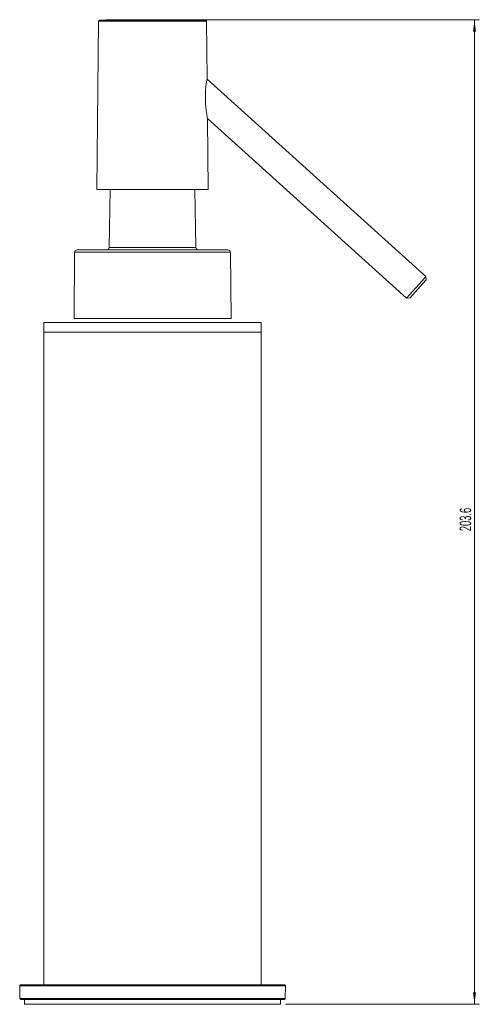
# Model space of a CAD drawing. Header units: millimetres. Extents: x -152 to 205, y 5 to 457.
# Tile 4 of 4: x 109 to 205, y 254 to 457. Entities that reach past the tile are written whole.
import ezdxf

# ---------------------------------------------------------------- set-up
doc = ezdxf.new("R2010")
doc.units = ezdxf.units.MM
doc.styles.add('SLDTEXTSTYLE0', font='TXT', dxfattribs={"width": 0.605})
doc.dimstyles.new('SLDDIMSTYLE1', dxfattribs={"dimtxt": 2.311487, "dimasz": 2.5, "dimexe": 0, "dimexo": 0.0625, "dimgap": 0.577872, "dimtad": 1, "dimtoh": 1, "dimdec": 1, "dimrnd": 1e-09, "dimzin": 12, "dimdsep": 46, "dimtxsty": 'SLDTEXTSTYLE0', "dimsah": 1, "dimcen": 0.09, "dimadec": 0, "dimazin": 0, "dimtfac": 1, "dimtofl": 0, "dimtmove": 0, "dimatfit": 3, "dimfxl": 1, "dimfrac": 2, "dimtolj": 1, "dimtzin": 12, "dimarcsym": 0})

# ---------------------------------------------------------------- blocks, each defined once
blk = doc.blocks.new('*D2')
at = {"color": 7, "linetype": 'Continuous', "lineweight": 0}
for p, q in [((137.98, 457.1), (204.61, 457.1)), ((203.61, 457.1), (203.61, 253.5)), ((164.48, 253.5), (204.61, 253.5))]:
    blk.add_line(p, q, dxfattribs=at)
for points in [[(203.61, 457.1), (203.3, 454.6), (203.92, 454.6)], [(203.61, 253.5), (203.92, 256), (203.3, 256)]]:
    blk.add_solid(points, dxfattribs=at)
at = {"color": 7, "linetype": 'Continuous', "lineweight": 0, "insert": (200.54, 351.34), "char_height": 2.381, "attachment_point": 1, "rotation": 90, "style": 'SLDTEXTSTYLE0'}
blk.add_mtext('203.6', dxfattribs=at)

msp = doc.modelspace()

# ---------------------------------------------------------------- linework, layer by layer
at = {"color": 7, "linetype": 'Continuous', "lineweight": 15}
for p, q in [((125.787, 456.826), (125.483, 422)), ((148.283, 444.907), (148.179, 456.826)), ((193.574, 403.997), (148.264, 444.794)), ((148.334, 436.657), (189.559, 399.538)), ((148.483, 422), (148.357, 436.502)), ((148.483, 422), (125.483, 422)), ((128.201, 422), (127.992, 409.991)), ((145.975, 409.991), (145.765, 422)), ((121.355, 409.5), (121.791, 409.5)), ((121.791, 409.5), (152.611, 409.5)), ((120.855, 409.004), (120.736, 395.3)), ((153.231, 395.3), (153.111, 409.004)), ((192.767, 403.101), (193.574, 403.997)), ((193.611, 403.291), (192.939, 402.544)), ((193.611, 403.291), (193.574, 403.997)), ((189.559, 399.538), (192.767, 403.101)), ((192.939, 402.544), (190.265, 399.575)), ((189.559, 399.538), (190.265, 399.575)), ((114.483, 394.5), (114.483, 392.5)), ((159.483, 394.5), (114.483, 394.5)), ((159.483, 392.5), (159.483, 394.5)), ((114.483, 392.5), (114.483, 257.5)), ((159.483, 392.5), (114.483, 392.5)), ((159.483, 257.5), (159.483, 392.5)), ((109.485, 257.298), (109.508, 254.698)), ((164.281, 257.5), (109.685, 257.5)), ((164.459, 254.698), (164.481, 257.298)), ((109.708, 254.5), (164.259, 254.5)), ((110.483, 254.5), (110.483, 253.5)), ((163.483, 253.5), (163.483, 254.5)), ((110.483, 253.5), (163.483, 253.5))]:
    msp.add_line(p, q, dxfattribs=at)
at = {"color": 8, "linetype": 'Continuous', "lineweight": 15}
for p, q in [((148.179, 456.826), (125.787, 456.826)), ((147.982, 457.024), (125.984, 457.024)), ((127.992, 409.991), (128.242, 409.991)), ((128.242, 409.991), (145.975, 409.991)), ((153.111, 409.004), (120.855, 409.004)), ((164.481, 257.298), (109.485, 257.298)), ((109.508, 254.698), (164.459, 254.698))]:
    msp.add_line(p, q, dxfattribs=at)
at = {"color": 142, "linetype": 'Continuous', "lineweight": 0, "true_color": 0x0080c0}
for p, q in [((120.736, 395.3), (121.189, 395.3)), ((121.189, 395.3), (153.231, 395.3)), ((114.483, 392.5), (159.483, 392.5))]:
    msp.add_line(p, q, dxfattribs=at)
at = {"color": 7, "linetype": 'Continuous', "lineweight": 15}
for centre, radius, start, end in [((125.987, 456.824), 0.2, 90.78776, 179.5), ((136.983, -342.9), 800, 89.212242, 90.787758), ((147.979, 456.824), 0.2, 0.5, 89.21224), ((121.355, 409), 0.5, 90, 179.5), ((127.492, 410), 0.5, 270, 359), ((146.474, 410), 0.5, 181, 270), ((152.611, 409), 0.5, 0.5, 90), ((109.685, 257.3), 0.2, 90, 180.5), ((164.281, 257.3), 0.2, 359.5, 90), ((109.708, 254.7), 0.2, 180.5, 270), ((164.259, 254.7), 0.2, 270, 359.5)]:
    msp.add_arc(centre, radius, start, end, dxfattribs=at)
at = {"color": 142, "linetype": 'Continuous', "lineweight": 0, "true_color": 0x0080c0}
for points, knots in [([(147.912, 441.071), (147.908, 441.525), (147.919, 441.971), (147.959, 442.623), (147.976, 442.838), (148.017, 443.246), (148.04, 443.441), (148.09, 443.81), (148.116, 443.981), (148.167, 444.283), (148.191, 444.417), (148.234, 444.644), (148.252, 444.732), (148.277, 444.859), (148.283, 444.897), (148.283, 444.907)], [0, 0, 0, 0, 0.25, 0.25, 0.375, 0.375, 0.5, 0.5, 0.625, 0.625, 0.75, 0.75, 0.875, 0.875, 1, 1, 1, 1]), ([(148.357, 436.502), (148.356, 436.513), (148.348, 436.573), (148.317, 436.771), (148.295, 436.907), (148.246, 437.226), (148.219, 437.405), (148.165, 437.793), (148.137, 438.003), (148.058, 438.651), (148.01, 439.112), (147.939, 440.079), (147.917, 440.571), (147.912, 441.071)], [0, 0, 0, 0, 0.125, 0.125, 0.25, 0.25, 0.375, 0.375, 0.5, 0.5, 0.75, 0.75, 1, 1, 1, 1])]:
    msp.add_open_spline(points, degree=3, knots=knots, dxfattribs=at)

# ---------------------------------------------------------------- dimensions: what is measured, and where the dimension line sits
at = {"color": 7, "linetype": 'Continuous', "lineweight": 0}
dim = msp.add_linear_dim(base=(203.611, 253.5), p1=(136.983, 457.1), p2=(163.483, 253.5), angle=90, dimstyle='SLDDIMSTYLE1', dxfattribs=at)
dim.commit()
dim.dimension.update_dxf_attribs({"geometry": '*D2', "text_midpoint": (203.611, 355.3), "dimtype": 160})

doc.saveas('drawing.dxf')
